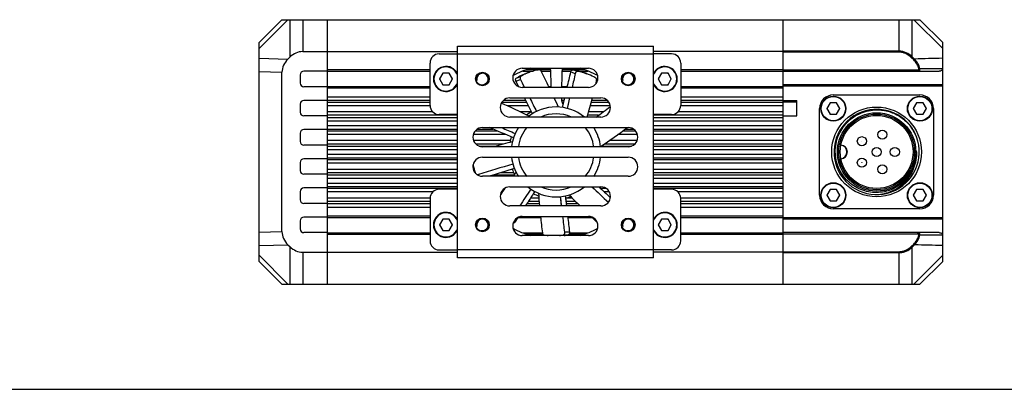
# Model space of a CAD drawing. Header units: millimetres. Extents: x -44 to 512, y 103 to 386.
# Tile 2 of 5: x 100 to 244, y 103 to 157. Entities that reach past the tile are written whole.
import ezdxf

# ---------------------------------------------------------------- set-up
doc = ezdxf.new("R2010")
doc.units = ezdxf.units.MM
doc.header["$LTSCALE"] = 32.67
doc.layers.get('0').update_dxf_attribs({"linetype": 'CONTINUOUS'})
doc.layers.add('00_COMPONENTS', color=7, linetype='CONTINUOUS')
doc.layers.add('DRW0001FORMAT', color=7, linetype='CONTINUOUS')

msp = doc.modelspace()

# ---------------------------------------------------------------- linework, layer by layer
at = {"color": 7}
msp.add_line((-43.7107, 103.1982), (512.3029, 103.1982), dxfattribs=at)
at = {"layer": '00_COMPONENTS', "color": 7}
for p, q in [((135.3771, 153.9021), (138.7105, 157.2354)), ((138.7105, 157.2354), (232.0438, 157.2354)), ((145.3771, 147.4668), (145.3771, 157.2354)), ((212.0438, 118.5687), (212.0438, 157.2354)), ((235.3771, 153.9021), (232.0438, 157.2354)), ((135.3771, 121.9021), (135.3771, 153.9021)), ((164.3771, 122.4354), (164.3771, 153.3687)), ((164.3771, 153.3687), (193.0438, 153.3687)), ((193.0438, 122.4354), (193.0438, 153.3687)), ((235.3771, 121.9021), (235.3771, 153.9021)), ((139.8573, 151.7393), (139.5938, 151.483)), ((141.7458, 152.5687), (164.3771, 152.5687)), ((161.7105, 152.2354), (164.3771, 152.2354)), ((212.0438, 152.5687), (193.0438, 152.5687)), ((195.7105, 152.2354), (193.0438, 152.2354)), ((160.3771, 144.7021), (160.3771, 150.9021)), ((173.8771, 150.1354), (183.5438, 150.1354)), ((175.0219, 150.119), (175.0169, 150.1354)), ((182.3993, 150.1189), (182.4043, 150.1354)), ((197.0438, 150.9021), (197.0438, 144.7021)), ((138.7105, 126.2519), (138.7105, 149.5522)), ((141.3771, 149.1687), (141.3771, 147.9687)), ((145.3771, 149.7021), (141.9105, 149.7021)), ((145.3771, 149.7354), (160.3771, 149.7354)), ((162.2294, 149.4021), (161.7482, 148.5687)), ((161.7482, 148.5687), (162.2294, 147.7354)), ((163.1916, 149.4021), (162.2294, 149.4021)), ((163.6727, 148.5687), (163.1916, 149.4021)), ((163.1916, 147.7354), (163.6727, 148.5687)), ((173.5932, 148.5046), (174.1857, 147.3354)), ((173.9364, 149.7354), (175.4811, 149.7354)), ((174.2618, 149.3224), (174.9146, 149.56)), ((176.632, 149.7354), (178.055, 149.7354)), ((179.6779, 149.7354), (181.0221, 149.7354)), ((182.1572, 149.7354), (183.4845, 149.7354)), ((182.6666, 149.5755), (183.3193, 149.3379)), ((194.2294, 149.4021), (193.7482, 148.5687)), ((193.7482, 148.5687), (194.2294, 147.7354)), ((195.1916, 149.4021), (194.2294, 149.4021)), ((195.6727, 148.5687), (195.1916, 149.4021)), ((195.1916, 147.7354), (195.6727, 148.5687)), ((197.0438, 149.7354), (212.0438, 149.7354)), ((212.0438, 149.7021), (234.869, 149.7021)), ((145.3771, 147.4354), (141.9105, 147.4354)), ((145.3771, 147.4687), (160.3771, 147.4687)), ((145.3771, 118.5687), (145.3771, 147.4354)), ((162.2294, 147.7354), (163.1916, 147.7354)), ((173.3624, 147.4347), (172.9405, 148.2667)), ((173.2095, 147.7363), (172.9405, 148.2667)), ((173.2836, 147.4687), (173.3451, 147.4687)), ((183.5438, 147.3354), (173.8771, 147.3354)), ((177.7598, 147.4687), (178.0895, 147.4687)), ((179.6253, 147.4687), (180.4744, 147.4687)), ((194.2294, 147.7354), (195.1916, 147.7354)), ((197.0438, 147.4687), (212.0438, 147.4687)), ((235.3771, 147.7021), (212.0438, 147.7021)), ((235.3771, 147.5021), (212.0438, 147.5021)), ((172.0438, 145.8021), (185.3771, 145.8021)), ((179.7522, 144.4044), (180.0826, 145.8021)), ((180.7913, 145.8021), (180.4293, 144.2703)), ((219.3771, 146.2354), (232.0438, 146.2354)), ((141.3771, 144.9021), (141.3771, 143.7021)), ((145.3771, 145.4354), (141.9105, 145.4354)), ((212.0438, 145.4354), (214.0438, 145.4354)), ((212.0438, 145.2354), (214.0438, 145.2354)), ((214.0438, 143.1687), (214.0438, 145.4354)), ((217.3771, 131.5687), (217.3771, 144.2354)), ((218.8932, 145.0687), (218.4121, 144.2354)), ((218.4121, 144.2354), (218.8932, 143.4021)), ((219.8555, 145.0687), (218.8932, 145.0687)), ((220.3366, 144.2354), (219.8555, 145.0687)), ((219.8555, 143.4021), (220.3366, 144.2354)), ((231.5599, 145.0687), (231.0788, 144.2354)), ((231.0788, 144.2354), (231.5599, 143.4021)), ((232.5221, 145.0687), (231.5599, 145.0687)), ((233.0033, 144.2354), (232.5221, 145.0687)), ((232.5221, 143.4021), (233.0033, 144.2354)), ((234.0438, 144.2354), (234.0438, 131.5687)), ((145.3771, 143.1687), (141.9105, 143.1687)), ((164.3771, 143.3687), (161.7105, 143.3687)), ((185.3771, 143.0021), (172.0438, 143.0021)), ((195.7105, 143.3687), (193.0438, 143.3687)), ((212.0438, 143.1687), (214.0438, 143.1687)), ((218.8932, 143.4021), (219.8555, 143.4021)), ((231.5599, 143.4021), (232.5221, 143.4021)), ((168.0438, 141.4687), (189.3771, 141.4687)), ((141.3771, 140.6354), (141.3771, 139.4354)), ((145.3771, 141.1687), (141.9105, 141.1687)), ((145.3771, 138.9021), (141.9105, 138.9021)), ((189.3771, 138.6687), (168.0438, 138.6687)), ((145.3771, 136.9021), (141.9105, 136.9021)), ((168.0438, 137.1354), (189.3771, 137.1354)), ((141.3771, 136.3687), (141.3771, 135.1687)), ((166.7759, 135.4051), (166.6703, 136.004)), ((145.3771, 134.6354), (141.9105, 134.6354)), ((189.3771, 134.3354), (168.0438, 134.3354)), ((145.3771, 132.6354), (141.9105, 132.6354)), ((172.0438, 132.8021), (185.3771, 132.8021)), ((141.3771, 132.1021), (141.3771, 130.9021)), ((160.3771, 131.1021), (160.3771, 124.9021)), ((164.3771, 132.4354), (161.7105, 132.4354)), ((179.63, 130.0021), (179.4698, 131.3667)), ((180.1519, 131.4721), (180.3246, 130.0021)), ((195.7105, 132.4354), (193.0438, 132.4354)), ((197.0438, 124.9021), (197.0438, 131.1021)), ((218.8932, 132.4021), (218.4121, 131.5687)), ((218.4121, 131.5687), (218.8932, 130.7354)), ((219.8555, 132.4021), (218.8932, 132.4021)), ((220.3366, 131.5687), (219.8555, 132.4021)), ((219.8555, 130.7354), (220.3366, 131.5687)), ((231.5599, 132.4021), (231.0788, 131.5687)), ((231.0788, 131.5687), (231.5599, 130.7354)), ((232.5221, 132.4021), (231.5599, 132.4021)), ((233.0033, 131.5687), (232.5221, 132.4021)), ((232.5221, 130.7354), (233.0033, 131.5687)), ((145.3771, 130.3687), (141.9105, 130.3687)), ((185.3771, 130.0021), (172.0438, 130.0021)), ((218.8932, 130.7354), (219.8555, 130.7354)), ((231.5599, 130.7354), (232.5221, 130.7354)), ((145.3771, 128.3687), (141.9105, 128.3687)), ((145.3771, 128.3354), (160.3771, 128.3354)), ((173.2009, 128.2936), (172.7724, 127.6365)), ((173.2836, 128.3354), (176.5516, 128.3354)), ((173.8771, 128.4687), (183.5438, 128.4687)), ((180.5225, 128.3354), (184.0492, 128.3354)), ((197.0438, 128.3354), (212.0438, 128.3354)), ((212.0438, 128.3021), (235.3771, 128.3021)), ((232.0438, 129.5687), (219.3771, 129.5687)), ((141.3771, 127.8354), (141.3771, 126.6354)), ((162.2294, 128.0687), (161.7482, 127.2354)), ((161.7482, 127.2354), (162.2294, 126.4021)), ((163.1916, 128.0687), (162.2294, 128.0687)), ((163.6727, 127.2354), (163.1916, 128.0687)), ((163.1916, 126.4021), (163.6727, 127.2354)), ((194.2294, 128.0687), (193.7482, 127.2354)), ((193.7482, 127.2354), (194.2294, 126.4021)), ((195.1916, 128.0687), (194.2294, 128.0687)), ((195.6727, 127.2354), (195.1916, 128.0687)), ((195.1916, 126.4021), (195.6727, 127.2354)), ((212.0438, 128.1021), (235.3771, 128.1021)), ((145.3771, 126.1021), (141.9105, 126.1021)), ((145.3771, 126.0687), (160.3771, 126.0687)), ((162.2294, 126.4021), (163.1916, 126.4021)), ((183.5438, 125.6687), (173.8771, 125.6687)), ((173.9364, 126.0687), (176.8096, 126.0687)), ((175.0167, 125.6687), (175.0216, 125.6852)), ((180.7864, 126.0687), (183.4845, 126.0687)), ((182.3991, 125.6851), (182.4041, 125.6687)), ((194.2294, 126.4021), (195.1916, 126.4021)), ((197.0438, 126.0687), (212.0438, 126.0687)), ((234.869, 126.1021), (212.0438, 126.1021)), ((139.5938, 124.3211), (139.8573, 124.0649)), ((141.7458, 123.2354), (164.3771, 123.2354)), ((161.7105, 123.5687), (164.3771, 123.5687)), ((195.7105, 123.5687), (193.0438, 123.5687)), ((212.0438, 123.2354), (193.0438, 123.2354)), ((135.3771, 121.9021), (138.7105, 118.5687)), ((193.0438, 122.4354), (164.3771, 122.4354)), ((235.3771, 121.9021), (232.0438, 118.5687)), ((138.7105, 118.5687), (232.0438, 118.5687))]:
    msp.add_line(p, q, dxfattribs=at)
at = {"layer": '00_COMPONENTS', "color": 4}
for p, q in [((135.3771, 153.0187), (139.5938, 157.2354)), ((139.8573, 157.2354), (139.8573, 151.7393)), ((141.7458, 157.2354), (141.7458, 152.5687)), ((229.0085, 152.4859), (229.0085, 157.2354)), ((230.8969, 151.8227), (230.8969, 157.2354)), ((235.3771, 153.0187), (231.1605, 157.2354)), ((135.3771, 151.5999), (139.5938, 151.483)), ((164.3771, 152.2354), (193.0438, 152.2354)), ((229.0085, 152.6273), (212.0438, 152.6273)), ((229.0085, 152.4859), (212.0438, 152.4859)), ((230.7836, 151.7062), (230.8969, 151.8227)), ((231.1364, 151.3632), (230.7836, 151.7062)), ((231.2497, 151.4797), (230.8969, 151.8227)), ((231.1364, 151.3632), (231.2497, 151.4797)), ((145.3771, 149.9354), (160.3771, 149.9354)), ((174.4641, 149.9354), (177.9894, 149.9354)), ((179.6851, 149.9354), (182.9569, 149.9354)), ((181.9465, 149.6719), (181.2938, 149.9095)), ((197.0438, 149.9354), (212.0438, 149.9354)), ((212.0438, 149.9021), (231.7207, 149.9021)), ((231.7207, 149.9021), (231.7207, 149.7021)), ((231.9072, 150.057), (232.0464, 150.0895)), ((232.0464, 150.0895), (235.3375, 150.0789)), ((135.3771, 149.6447), (138.7105, 149.5522)), ((172.9405, 148.2667), (173.5932, 148.5046)), ((172.9955, 148.6959), (173.6483, 148.9335)), ((180.9758, 149.6161), (181.6285, 149.3785)), ((145.3771, 147.2687), (160.3771, 147.2687)), ((197.0438, 147.2687), (212.0438, 147.2687)), ((145.3771, 145.9544), (160.3771, 145.9544)), ((197.0438, 145.9544), (212.0438, 145.9544)), ((145.3771, 145.4546), (160.3771, 145.4546)), ((160.3771, 145.1427), (145.3771, 145.1427)), ((160.3771, 144.643), (145.3771, 144.643)), ((174.5206, 145.1427), (170.8571, 145.1427)), ((171.1211, 145.4546), (174.3633, 145.4546)), ((174.7724, 144.643), (171.6593, 144.643)), ((179.6268, 145.4546), (180.0006, 145.4546)), ((179.9269, 145.1427), (179.6845, 145.1427)), ((186.7552, 144.643), (183.8272, 144.643)), ((186.5638, 145.1427), (183.9585, 145.1427)), ((184.0389, 145.4546), (186.2999, 145.4546)), ((197.0438, 145.4546), (212.0438, 145.4546)), ((212.0438, 145.1427), (197.0438, 145.1427)), ((212.0438, 144.643), (197.0438, 144.643)), ((212.0438, 145.4021), (214.0438, 145.4021)), ((160.772, 143.7553), (145.3771, 143.7553)), ((164.3771, 143.2555), (145.3771, 143.2555)), ((145.3771, 142.9493), (164.3771, 142.9493)), ((175.1522, 143.7553), (173.5969, 143.7553)), ((185.0211, 143.2555), (183.4502, 143.2555)), ((185.6902, 143.7553), (183.5879, 143.7553)), ((212.0438, 143.2555), (193.0438, 143.2555)), ((193.0438, 142.9493), (212.0438, 142.9493)), ((212.0438, 143.7553), (196.649, 143.7553)), ((145.3771, 142.4495), (164.3771, 142.4495)), ((145.3771, 141.7546), (164.3771, 141.7546)), ((145.3771, 141.2548), (164.3771, 141.2548)), ((167.3006, 141.2548), (169.5556, 141.2548)), ((188.9477, 141.2548), (190.1204, 141.2548)), ((193.0438, 142.4495), (212.0438, 142.4495)), ((193.0438, 141.7546), (212.0438, 141.7546)), ((193.0438, 141.2548), (212.0438, 141.2548)), ((164.3771, 140.9486), (145.3771, 140.9486)), ((164.3771, 140.4488), (145.3771, 140.4488)), ((171.4334, 140.4488), (166.6969, 140.4488)), ((170.27, 140.9486), (166.9553, 140.9486)), ((190.7241, 140.4488), (187.8387, 140.4488)), ((190.4657, 140.9486), (188.53, 140.9486)), ((212.0438, 140.9486), (193.0438, 140.9486)), ((212.0438, 140.4488), (193.0438, 140.4488)), ((164.3771, 139.5553), (145.3771, 139.5553)), ((164.3771, 139.0555), (145.3771, 139.0555)), ((145.3771, 138.7493), (164.3771, 138.7493)), ((172.1102, 139.5553), (166.742, 139.5553)), ((171.1356, 139.0555), (167.0794, 139.0555)), ((167.5783, 138.7493), (170.0017, 138.7493)), ((185.5607, 138.7493), (189.8427, 138.7493)), ((190.3416, 139.0555), (185.8549, 139.0555)), ((190.6789, 139.5553), (186.5763, 139.5553)), ((212.0438, 139.5553), (193.0438, 139.5553)), ((212.0438, 139.0555), (193.0438, 139.0555)), ((193.0438, 138.7493), (212.0438, 138.7493)), ((145.3771, 138.2495), (164.3771, 138.2495)), ((145.3771, 137.5546), (164.3771, 137.5546)), ((145.3771, 137.0548), (164.3771, 137.0548)), ((193.0438, 138.2495), (212.0438, 138.2495)), ((193.0438, 137.5546), (212.0438, 137.5546)), ((193.0438, 137.0548), (212.0438, 137.0548)), ((164.3771, 136.7486), (145.3771, 136.7486)), ((164.3771, 136.2488), (145.3771, 136.2488)), ((212.0438, 136.7486), (193.0438, 136.7486)), ((212.0438, 136.2488), (193.0438, 136.2488)), ((164.3771, 135.3553), (145.3771, 135.3553)), ((164.3771, 134.8555), (145.3771, 134.8555)), ((145.3771, 134.5493), (164.3771, 134.5493)), ((145.3771, 134.0495), (164.3771, 134.0495)), ((166.776, 135.3553), (166.6969, 135.3553)), ((167.4931, 134.4484), (167.4655, 134.6047)), ((169.6609, 134.5493), (172.6869, 134.5493)), ((172.6187, 134.8555), (170.676, 134.8555)), ((172.3971, 135.3553), (172.3394, 135.3553)), ((212.0438, 135.3553), (193.0438, 135.3553)), ((212.0438, 134.8555), (193.0438, 134.8555)), ((193.0438, 134.5493), (212.0438, 134.5493)), ((193.0438, 134.0495), (212.0438, 134.0495)), ((145.3771, 133.3546), (164.3771, 133.3546)), ((145.3771, 132.8548), (164.3771, 132.8548)), ((164.3771, 132.5486), (145.3771, 132.5486)), ((186.1784, 132.5486), (185.3409, 132.5486)), ((193.0438, 133.3546), (212.0438, 133.3546)), ((193.0438, 132.8548), (212.0438, 132.8548)), ((212.0438, 132.5486), (193.0438, 132.5486)), ((160.772, 132.0488), (145.3771, 132.0488)), ((160.3771, 131.1612), (145.3771, 131.1612)), ((170.9454, 132.0488), (170.8035, 132.0488)), ((176.2937, 131.1612), (175.0777, 131.1612)), ((181.1757, 131.1612), (180.1943, 131.1612)), ((186.6174, 132.0488), (185.8725, 132.0488)), ((212.0438, 132.0488), (196.649, 132.0488)), ((212.0438, 131.1612), (197.0438, 131.1612)), ((160.3771, 130.6614), (145.3771, 130.6614)), ((145.3771, 130.3495), (160.3771, 130.3495)), ((145.3771, 129.8498), (160.3771, 129.8498)), ((174.5454, 130.3495), (176.3609, 130.3495)), ((176.3343, 130.6614), (174.7498, 130.6614)), ((181.6696, 130.6614), (180.2469, 130.6614)), ((180.2836, 130.3495), (181.9811, 130.3495)), ((212.0438, 130.6614), (197.0438, 130.6614)), ((197.0438, 130.3495), (212.0438, 130.3495)), ((197.0438, 129.8498), (212.0438, 129.8498)), ((145.3771, 128.5354), (160.3771, 128.5354)), ((197.0438, 128.5354), (212.0438, 128.5354)), ((172.7724, 127.6365), (172.6495, 127.7396)), ((135.3771, 126.1595), (138.7105, 126.2519)), ((145.3771, 125.8687), (160.3771, 125.8687)), ((174.4641, 125.8687), (176.8873, 125.8687)), ((179.8915, 125.7719), (180.5861, 125.7719)), ((180.7846, 126.1564), (180.0899, 126.1564)), ((180.72, 125.8687), (182.9568, 125.8687)), ((197.0438, 125.8687), (212.0438, 125.8687)), ((231.7207, 125.9021), (212.0438, 125.9021)), ((231.7207, 125.9021), (231.7207, 126.1021)), ((231.9072, 125.7471), (232.0464, 125.7146)), ((235.3375, 125.7252), (232.0464, 125.7146)), ((135.3771, 124.2042), (139.5938, 124.3211)), ((139.8573, 124.0649), (139.8573, 118.5687)), ((230.7836, 124.0979), (231.1364, 124.4409)), ((230.7836, 124.0979), (230.8969, 123.9814)), ((230.8969, 123.9814), (231.2497, 124.3244)), ((230.8969, 118.5687), (230.8969, 123.9814)), ((231.1364, 124.4409), (231.2497, 124.3244)), ((135.3771, 122.7854), (139.5938, 118.5687)), ((141.7458, 123.2354), (141.7458, 118.5687)), ((193.0438, 123.5687), (164.3771, 123.5687)), ((212.0438, 123.3182), (229.0085, 123.3182)), ((212.0438, 123.1768), (229.0085, 123.1768)), ((229.0085, 118.5687), (229.0085, 123.3182)), ((235.3771, 122.7854), (231.1605, 118.5687))]:
    msp.add_line(p, q, dxfattribs=at)
at = {"layer": '00_COMPONENTS', "color": 7}
for points in [[(173.5932, 148.5046), (173.8569, 147.9847), (174.1203, 147.4647)], [(179.7522, 144.4044), (179.8893, 144.9834), (180.0261, 145.5624)], [(180.7912, 145.8021), (180.6977, 145.4052), (180.5636, 144.8377), (180.4293, 144.2703)], [(179.6301, 130.0021), (179.5376, 130.7875), (179.4698, 131.3667)], [(180.1519, 131.4721), (180.2211, 130.8812), (180.2905, 130.2904), (180.3246, 130.0021)]]:
    msp.add_lwpolyline(points, dxfattribs=at)
for centre, radius in [((168.0438, 148.5687), 1), ((168.0438, 148.5687), 0.9333), ((189.3771, 148.5687), 1), ((189.3771, 148.5687), 0.9333), ((219.3771, 144.2354), 1.8333), ((232.0438, 144.2354), 1.8333), ((225.7105, 137.9021), 5.7333), ((225.7105, 137.9021), 5.5333), ((225.7105, 137.9021), 5.3333), ((223.5531, 139.4695), 0.6667), ((226.5345, 140.4382), 0.6667), ((225.7105, 137.9021), 0.6667), ((228.3771, 137.9021), 0.6667), ((223.5531, 136.3346), 0.6667), ((226.5345, 135.3659), 0.6667), ((219.3771, 131.5687), 1.8333), ((232.0438, 131.5687), 1.8333), ((168.0438, 127.2354), 1), ((189.3771, 127.2354), 1), ((168.0438, 127.2354), 0.9333), ((189.3771, 127.2354), 0.9333)]:
    msp.add_circle(centre, radius, dxfattribs=at)
at = {"layer": '00_COMPONENTS', "color": 4}
for centre, radius in [((219.3771, 144.2354), 1.7667), ((232.0438, 144.2354), 1.7667), ((225.7105, 137.9021), 6.5667), ((226.5345, 140.4382), 0.00667), ((223.5531, 139.4695), 0.00667), ((225.7105, 137.9021), 0.00667), ((228.3771, 137.9021), 0.00667), ((223.5531, 136.3346), 0.00667), ((226.5345, 135.3659), 0.00667), ((219.3771, 131.5687), 1.7667), ((232.0438, 131.5687), 1.7667)]:
    msp.add_circle(centre, radius, dxfattribs=at)
at = {"layer": '00_COMPONENTS', "color": 7}
for centre, radius, start, end in [((161.7105, 150.9021), 1.3333, 90, 180), ((195.7105, 150.9021), 1.3333, 0, 90), ((162.7105, 148.5687), 1.8333, 24.417144, 335.582856), ((173.8771, 148.7354), 1.4, 90, 270), ((178.7105, 137.9021), 12.7616, 106.53122, 119.042547), ((176.3873, 148.8221), 1.9513, 31.38553, 42.310968), ((-311.3443, 141.1486), 489.4747, 0.724219, 1.017241), ((270.1716, 146.5129), 90.5514, 177.831034, 179.47957), ((181.3072, 148.6529), 2.0707, 134.259332, 141.56885), ((178.7105, 137.9021), 12.7616, 60.956889, 73.468783), ((183.5438, 148.7354), 1.4, 270, 90), ((194.7105, 148.5687), 1.8333, 204.417144, 155.582856), ((233.0026, 149.6426), 2.3753, 1.433646, 10.584491), ((141.9105, 149.1687), 0.5333, 90, 180), ((162.7105, 148.5687), 0.9333, 177.30059, 183.234499), ((162.7105, 148.5687), 0.9333, 117.851978, 123.234499), ((162.7105, 148.5687), 0.9333, 57.836628, 63.234499), ((162.7105, 148.5687), 0.9333, 357.30059, 3.234499), ((177.1506, 143.4553), 6.502, 116.870039, 122.591973), ((177.1225, 143.5097), 6.4408, 116.207272, 116.865296), ((177.1029, 143.5501), 6.3959, 110.006906, 116.209483), ((74.0344, 97.3208), 115.2121, 25.72865, 27.049778), ((181.1082, 143.2242), 6.502, 76.870039, 82.591973), ((181.1216, 143.2839), 6.4408, 76.207272, 76.865296), ((181.1325, 143.3274), 6.3959, 70.006906, 76.209483), ((194.7105, 148.5687), 0.9333, 177.30059, 183.234499), ((194.7105, 148.5687), 0.9333, 117.851978, 123.234499), ((194.7105, 148.5687), 0.9333, 57.836628, 63.234499), ((194.7105, 148.5687), 0.9333, 357.30059, 3.234499), ((141.9105, 147.9687), 0.5333, 180, 270), ((162.7105, 148.5687), 0.9333, 237.836628, 243.234499), ((162.7105, 148.5687), 0.9333, 297.851978, 303.234499), ((72.8892, 174.0644), 114.7731, 346.796974, 347.051287), ((194.7105, 148.5687), 0.9333, 237.836628, 243.234499), ((194.7105, 148.5687), 0.9333, 297.851978, 303.234499), ((172.0438, 144.4021), 1.4, 90, 270), ((-958.3632, -425.8995), 1268.6666, 26.6672169, 26.7842326), ((73.2745, 96.9586), 116.0539, 24.163013, 24.889529), ((270.1716, 146.5129), 90.5514, 180.449786, 180.692075), ((71.7581, 174.3463), 115.9388, 344.314752, 345.747167), ((185.3771, 144.4021), 1.4, 270, 90), ((219.3771, 144.2354), 2, 90, 180), ((232.0438, 144.2354), 2, 0, 90), ((141.9105, 144.9021), 0.5333, 90, 180), ((161.7105, 144.7021), 1.3333, 180, 270), ((124.3739, 38.8896), 115.8438, 64.162073, 66.378288), ((178.8119, 137.9031), 6.5695, 50.926307, 129.089863), ((180.5303, 145.4608), 0.9044, 182.637187, 222.060061), ((-573.8798, 1159.8811), 1268.6443, 306.7218343, 306.8394692), ((195.7105, 144.7021), 1.3333, 270, 360), ((219.3771, 144.2354), 0.9333, 177.023471, 183.565993), ((219.3771, 144.2354), 0.9333, 117.908454, 123.565993), ((225.7105, 137.9021), 6.2333, 20.894128, 20.584684), ((219.3771, 144.2354), 0.9333, 58.11066, 63.234499), ((219.3771, 144.2354), 0.9333, 357.574486, 2.906766), ((232.0438, 144.2354), 0.9333, 177.023471, 183.565993), ((232.0438, 144.2354), 0.9333, 117.908454, 123.565993), ((232.0438, 144.2354), 0.9333, 58.11066, 63.234499), ((232.0438, 144.2354), 0.9333, 357.574486, 2.906766), ((141.9105, 143.7021), 0.5333, 180, 270), ((178.8119, 137.9031), 6.9029, 121.522041, 128.384123), ((219.3771, 144.2354), 0.9333, 237.559362, 243.234499), ((219.3771, 144.2354), 0.9333, 297.796251, 302.906766), ((232.0438, 144.2354), 0.9333, 237.559362, 243.234499), ((232.0438, 144.2354), 0.9333, 297.796251, 302.906766), ((168.0438, 140.0687), 1.4, 90, 270), ((-329.7224, -1024.5293), 1268.1999, 66.6673255, 66.8402469), ((178.8119, 137.9031), 6.5695, 147.121404, 173.305511), ((178.8119, 137.9031), 6.5695, 6.692886, 32.8721), ((120.3004, 234.5282), 115.8121, 304.162122, 306.530359), ((189.3771, 140.0687), 1.4, 270, 90), ((141.9105, 140.6354), 0.5333, 90, 180), ((178.8119, 137.9031), 6.9029, 161.523277, 168.381655), ((141.9105, 139.4354), 0.5333, 180, 270), ((200.7987, 26.8938), 116.018, 104.162844, 105.542689), ((178.7105, 137.9021), 6.9029, 6.377146, 7.861893), ((220.3771, 137.9021), 1, 275.379379, 84.620621), ((220.4438, 137.9021), 1, 271.601628, 88.398607), ((141.9105, 136.3687), 0.5333, 90, 180), ((168.0438, 135.7354), 1.4, 90, 270), ((178.8119, 137.9031), 6.5695, 186.711108, 212.902484), ((178.8119, 137.9031), 6.5695, 327.099795, 353.28883), ((189.3771, 135.7354), 1.4, 270, 90), ((218.985, 137.6938), 12.5618, 0.94986, 1.562327), ((225.7505, 137.6508), 5.8044, 2.625772, 3.808503), ((227.032, 137.7111), 4.5215, 2.42094, 2.606477), ((172.9552, 137.201), 6.3972, 190.761543, 196.20972), ((172.9971, 137.2129), 6.4408, 196.207272, 196.865296), ((536.325, -1079.045), 1268.4647, 106.6683679, 106.9053788), ((536.5598, -1079.8294), 1268.5939, 106.6672128, 106.8444527), ((141.9105, 135.1687), 0.5333, 180, 270), ((173.0603, 136.5134), 6.3813, 190.001398, 193.897772), ((173.0534, 137.2305), 6.4998, 196.869659, 202.371008), ((178.8119, 137.9031), 6.9029, 201.520346, 208.383661), ((267.2293, 66.8402), 116.2879, 144.163087, 144.520249), ((141.9105, 132.1021), 0.5333, 90, 180), ((172.0438, 131.4021), 1.4, 90, 270), ((266.5248, 67.3325), 115.4284, 145.567315, 146.148233), ((178.8119, 137.9031), 6.5695, 230.950599, 309.042737), ((1028.4379, 1028.8212), 1231.1844, 226.6997723, 226.8537364), ((185.3771, 131.4021), 1.4, 270, 90), ((161.7105, 131.1021), 1.3333, 90, 180), ((314.6622, 214.5345), 165.8453, 209.832761, 209.877115), ((235.373, 17.5662), 131.5334, 119.224008, 119.347349), ((1253.1806, -576.5364), 1290.3182, 146.6683681, 146.7995935), ((1235.6341, -564.9965), 1268.6274, 146.6672198, 146.7813846), ((178.7105, 137.9021), 6.9029, 242.222624, 249.313203), ((292.0581, 140.2868), 116.1236, 184.162751, 185.081196), ((178.7105, 137.9021), 6.9029, 282.363805, 289.057664), ((263.9411, 212.4329), 115.9966, 224.162071, 225.286556), ((195.7105, 131.1021), 1.3333, 0, 90), ((219.3771, 131.5687), 2, 180, 270), ((219.3771, 131.5687), 0.9333, 177.023471, 183.565993), ((219.3771, 131.5687), 0.9333, 117.908454, 123.565993), ((219.3771, 131.5687), 0.9333, 58.11066, 63.234499), ((219.3771, 131.5687), 0.9333, 357.574486, 2.906766), ((232.0438, 131.5687), 0.9333, 177.023471, 183.565993), ((232.0438, 131.5687), 0.9333, 117.908454, 123.565993), ((232.0438, 131.5687), 2, 270, 360), ((232.0438, 131.5687), 0.9333, 58.11066, 63.234499), ((232.0438, 131.5687), 0.9333, 357.574486, 2.906766), ((141.9105, 130.9021), 0.5333, 180, 270), ((219.3771, 131.5687), 0.9333, 237.559362, 243.234499), ((219.3771, 131.5687), 0.9333, 297.796251, 302.906766), ((232.0438, 131.5687), 0.9333, 237.559362, 243.234499), ((232.0438, 131.5687), 0.9333, 297.796251, 302.906766), ((141.9105, 127.8354), 0.5333, 90, 180), ((162.7105, 127.2354), 1.8333, 24.417144, 335.582856), ((173.8771, 127.0687), 1.4, 90, 270), ((291.0858, 140.1942), 115.1469, 185.844637, 187.050305), ((183.5438, 127.0687), 1.4, 270, 90), ((263.1754, 211.6455), 114.8982, 226.430291, 227.018926), ((194.7105, 127.2354), 1.8333, 204.417144, 155.582856), ((162.7105, 127.2354), 0.9333, 177.30059, 183.234499), ((162.7105, 127.2354), 0.9333, 117.851978, 123.234499), ((162.7105, 127.2354), 0.9333, 57.836628, 63.234499), ((162.7105, 127.2354), 0.9333, 357.30059, 3.234499), ((194.7105, 127.2354), 0.9333, 177.30059, 183.234499), ((194.7105, 127.2354), 0.9333, 117.851978, 123.234499), ((194.7105, 127.2354), 0.9333, 57.836628, 63.234499), ((194.7105, 127.2354), 0.9333, 357.30059, 3.234499), ((141.9105, 126.6354), 0.5333, 180, 270), ((162.7105, 127.2354), 0.9333, 237.836628, 243.234499), ((162.7105, 127.2354), 0.9333, 297.851978, 303.234499), ((178.7105, 137.9021), 12.7616, 240.956889, 253.468783), ((178.5075, 132.1577), 6.5429, 256.730144, 262.693981), ((178.473, 132.1229), 6.5075, 277.272265, 282.58998), ((179.164, 132.1441), 6.529, 277.281037, 282.581208), ((178.7105, 137.9021), 12.7616, 286.53122, 299.042547), ((194.7105, 127.2354), 0.9333, 237.836628, 243.234499), ((194.7105, 127.2354), 0.9333, 297.851978, 303.234499), ((233.0026, 126.1615), 2.3753, 349.415509, 358.566353), ((161.7105, 124.9021), 1.3333, 180, 270), ((195.7105, 124.9021), 1.3333, 270, 360)]:
    msp.add_arc(centre, radius, start, end, dxfattribs=at)
at = {"layer": '00_COMPONENTS', "color": 4}
for centre, radius, start, end in [((162.7105, 148.5687), 1.7667, 19.019547, 340.980427), ((194.7105, 148.5687), 1.7667, 199.019547, 160.980427), ((168.0438, 148.5687), 0.8333, 255, 195), ((189.3771, 148.5687), 0.8333, 255, 195), ((178.8119, 137.9031), 5.5695, 66.330903, 113.668251), ((178.8119, 137.9031), 5.5695, 140.183194, 172.09793), ((178.8119, 137.9031), 5.5695, 7.901668, 39.815814), ((178.8119, 137.9031), 5.5695, 187.922927, 219.843809), ((178.8119, 137.9031), 5.5695, 320.155204, 352.076582), ((178.8119, 137.9031), 5.5695, 246.383194, 293.615777), ((162.7105, 127.2354), 1.7667, 19.019547, 340.980427), ((194.7105, 127.2354), 1.7667, 199.019547, 160.980427), ((168.0438, 127.2354), 0.8333, 255, 195), ((189.3771, 127.2354), 0.8333, 255, 195)]:
    msp.add_arc(centre, radius, start, end, dxfattribs=at)
at = {"layer": '00_COMPONENTS', "color": 7}
for centre, major_axis, ratio, start_param, end_param in [((143.4245, 149.4869), (4.7131, -0.1307), 0.70697091, 2.53902597, 3.16119316), ((141.7458, 147.8547), (0, -4.714), 0.70710678, 3.14159265, 3.74388), ((143.4245, 126.3172), (4.7131, 0.1307), 0.70697091, 3.12199215, 3.74415934), ((141.7458, 127.9494), (0, -4.714), 0.70710678, -0.60228735, 0)]:
    msp.add_ellipse(centre, major_axis=major_axis, ratio=ratio, start_param=start_param, end_param=end_param, dxfattribs=at)
at = {"layer": '00_COMPONENTS', "color": 4}
for points, knots in [([(230.8969, 151.8227), (230.6432, 152.062), (230.2018, 152.3686), (229.5347, 152.5889), (229.1835, 152.6273), (229.0085, 152.6273)], [0, 0, 0, 0, 0.49917552, 0.74957131, 1, 1, 1, 1]), ([(230.7836, 151.7062), (230.5472, 151.9361), (230.1346, 152.2329), (229.506, 152.4482), (229.1739, 152.4859), (229.0085, 152.4859)], [0, 0, 0, 0, 0.49921251, 0.74959771, 1, 1, 1, 1]), ([(231.9072, 150.057), (231.8492, 150.3056), (231.6471, 150.7855), (231.3196, 151.1851), (231.1364, 151.3632)], [0, 0, 0, 0, 0.49978379, 1, 1, 1, 1]), ([(232.0464, 150.0895), (231.9867, 150.3524), (231.7794, 150.8612), (231.4403, 151.2888), (231.2497, 151.4797)], [0, 0, 0, 0, 0.49984864, 1, 1, 1, 1]), ([(231.7207, 149.7021), (231.7664, 149.7021), (231.86, 149.722), (231.9766, 149.8085), (232.0483, 149.9393), (232.0543, 150.0408), (232.0464, 150.0895)], [0, 0, 0, 0, 0.24014427, 0.48605235, 0.74046184, 1, 1, 1, 1]), ([(231.7207, 149.9021), (231.7437, 149.9021), (231.7899, 149.9079), (231.8539, 149.9356), (231.9047, 149.9855), (231.9123, 150.035), (231.9072, 150.057)], [0, 0, 0, 0, 0.25162956, 0.50285705, 0.75267738, 1, 1, 1, 1]), ([(231.1364, 124.4409), (231.3196, 124.619), (231.6472, 125.0186), (231.8492, 125.4985), (231.9072, 125.7471)], [0, 0, 0, 0, 0.50030946, 1, 1, 1, 1]), ([(231.2497, 124.3244), (231.4403, 124.5154), (231.7794, 124.9429), (231.9867, 125.4517), (232.0464, 125.7146)], [0, 0, 0, 0, 0.50023878, 1, 1, 1, 1]), ([(232.0464, 125.7146), (232.0543, 125.7634), (232.0483, 125.8648), (231.9766, 125.9956), (231.86, 126.0821), (231.7664, 126.1021), (231.7207, 126.1021)], [0, 0, 0, 0, 0.25947521, 0.51390808, 0.75982277, 1, 1, 1, 1]), ([(231.9072, 125.7471), (231.9123, 125.7691), (231.9047, 125.8186), (231.8539, 125.8685), (231.7899, 125.8962), (231.7437, 125.9021), (231.7207, 125.9021)], [0, 0, 0, 0, 0.24732263, 0.49718946, 0.74838979, 1, 1, 1, 1]), ([(229.0085, 123.3182), (229.1739, 123.3182), (229.5061, 123.356), (230.1346, 123.5713), (230.5472, 123.8681), (230.7836, 124.0979)], [0, 0, 0, 0, 0.25043186, 0.50088625, 1, 1, 1, 1]), ([(229.0085, 123.1768), (229.1835, 123.1768), (229.5348, 123.2153), (230.2019, 123.4356), (230.6432, 123.7421), (230.8969, 123.9814)], [0, 0, 0, 0, 0.25045679, 0.50091923, 1, 1, 1, 1])]:
    msp.add_open_spline(points, degree=3, knots=knots, dxfattribs=at)
for points in [[(235.3771, 151.5995), (234.0013, 151.5606), (232.6255, 151.5208), (231.2497, 151.4797)], [(235.3771, 124.2046), (234.0013, 124.2435), (232.6255, 124.2834), (231.2497, 124.3244)]]:
    msp.add_open_spline(points, degree=3, dxfattribs=at)
at = {"layer": '00_COMPONENTS', "color": 7}
for points, knots in [([(176.3661, 149.9038), (176.2417, 149.8891), (175.7491, 149.8167), (175.2647, 149.6874), (174.9146, 149.56)], [0, 0, 0, 0, 0.25157123, 1, 1, 1, 1]), ([(176.6436, 149.7152), (176.6285, 149.7448), (176.5925, 149.7989), (176.524, 149.8626), (176.4468, 149.9011), (176.3916, 149.9068), (176.3661, 149.9038)], [0, 0, 0, 0, 0.28118419, 0.54421545, 0.78298894, 1, 1, 1, 1]), ([(180.9758, 149.6161), (180.9856, 149.6585), (181.0169, 149.7393), (181.0926, 149.8382), (181.1878, 149.9025), (181.261, 149.9138), (181.2938, 149.9095)], [0, 0, 0, 0, 0.27942868, 0.5471184, 0.78784176, 1, 1, 1, 1]), ([(181.2938, 149.9095), (181.4113, 149.8942), (181.8771, 149.8207), (182.3349, 149.6962), (182.6666, 149.5755)], [0, 0, 0, 0, 0.25140363, 1, 1, 1, 1]), ([(235.3375, 150.0789), (235.3427, 150.0511), (235.3429, 149.993), (235.3029, 149.8852), (235.1973, 149.7827), (235.0392, 149.7164), (234.9256, 149.7021), (234.869, 149.7021)], [0, 0, 0, 0, 0.12533362, 0.25070938, 0.49972268, 0.74970479, 1, 1, 1, 1]), ([(172.9405, 148.2667), (172.9208, 148.3055), (172.8929, 148.3875), (172.8873, 148.512), (172.9189, 148.6224), (172.9676, 148.6781), (172.9955, 148.6959)], [0, 0, 0, 0, 0.27942868, 0.5471184, 0.78784176, 1, 1, 1, 1]), ([(172.9955, 148.6959), (173.0954, 148.7597), (173.4995, 149.0028), (173.9302, 149.2017), (174.2618, 149.3224)], [0, 0, 0, 0, 0.25140363, 1, 1, 1, 1]), ([(173.6483, 148.9335), (173.6204, 148.9157), (173.5717, 148.86), (173.5401, 148.7497), (173.5456, 148.6253), (173.5735, 148.5434), (173.5932, 148.5046)], [0, 0, 0, 0, 0.21216618, 0.45287873, 0.72055588, 1, 1, 1, 1]), ([(181.9465, 149.672), (181.9137, 149.6762), (181.8406, 149.6649), (181.7454, 149.6007), (181.6697, 149.5017), (181.6384, 149.421), (181.6285, 149.3785)], [0, 0, 0, 0, 0.21215846, 0.45288193, 0.72057159, 1, 1, 1, 1]), ([(184.6522, 148.6683), (184.5475, 148.737), (184.1236, 148.9982), (183.6695, 149.2105), (183.3193, 149.3379)], [0, 0, 0, 0, 0.25157123, 1, 1, 1, 1]), ([(184.7437, 148.3462), (184.7511, 148.3785), (184.7586, 148.443), (184.7468, 148.5356), (184.7123, 148.6145), (184.6736, 148.6542), (184.6522, 148.6683)], [0, 0, 0, 0, 0.28129534, 0.54424077, 0.78296878, 1, 1, 1, 1]), ([(219.6642, 137.9021), (219.6597, 138.3006), (219.7305, 139.1008), (220.0693, 140.2551), (220.628, 141.3211), (221.3843, 142.2571), (222.3087, 143.0276), (223.3655, 143.6033), (224.5135, 143.9628), (225.3119, 144.0496), (225.7105, 144.0539)], [0, 0, 0, 0, 0.12500271, 0.2499944, 0.37499417, 0.49999237, 0.62499102, 0.74999277, 0.87499235, 1, 1, 1, 1]), ([(225.7105, 144.0539), (226.0228, 144.0572), (226.649, 144.0164), (227.5672, 143.8134), (228.4444, 143.4738), (229.26, 143.0055), (229.9957, 142.4195), (230.6347, 141.7293), (231.1626, 140.9511), (231.4329, 140.3848), (231.5458, 140.0936)], [0, 0, 0, 0, 0.12499932, 0.25000021, 0.37500103, 0.49999995, 0.62499734, 0.74999687, 0.87499854, 1, 1, 1, 1]), ([(225.7105, 131.9616), (225.3188, 131.9572), (224.5325, 132.0261), (223.3981, 132.3592), (222.3505, 132.9081), (221.4306, 133.6512), (220.6733, 134.5594), (220.1074, 135.5978), (219.754, 136.7259), (219.6687, 137.5104), (219.6642, 137.9021)], [0, 0, 0, 0, 0.1250019, 0.24999897, 0.37499886, 0.49999659, 0.62499605, 0.74999753, 0.87499299, 1, 1, 1, 1]), ([(231.545, 137.9021), (231.5496, 137.5173), (231.4822, 136.7448), (231.1551, 135.6304), (230.6161, 134.6012), (229.8862, 133.6974), (228.9941, 132.9534), (227.9741, 132.3973), (226.866, 132.0499), (226.0952, 131.9658), (225.7105, 131.9616)], [0, 0, 0, 0, 0.12499813, 0.24999119, 0.37499047, 0.49999023, 0.62498855, 0.74999037, 0.87499101, 1, 1, 1, 1]), ([(225.7105, 131.6687), (226.105, 131.685), (226.8931, 131.7917), (228.0211, 132.1753), (229.055, 132.7683), (229.9543, 133.5506), (230.6837, 134.4934), (231.2129, 135.5616), (231.52, 136.7132), (231.5661, 137.5077), (231.5495, 137.9021)], [0, 0, 0, 0, 0.1250194, 0.25002974, 0.37503667, 0.50003829, 0.62503691, 0.75003187, 0.87501667, 1, 1, 1, 1]), ([(167.2301, 134.5973), (167.2487, 134.5925), (167.3267, 134.5788), (167.4083, 134.5872), (167.4655, 134.6047)], [0, 0, 0, 0, 0.2427768, 1, 1, 1, 1]), ([(172.7724, 127.6365), (172.7579, 127.6143), (172.6955, 127.5345), (172.6047, 127.474), (172.532, 127.4561)], [0, 0, 0, 0, 0.26191844, 1, 1, 1, 1]), ([(176.8096, 126.061), (176.8137, 126.0281), (176.8287, 125.965), (176.8715, 125.8819), (176.9309, 125.8196), (176.9808, 125.7955), (177.0057, 125.7896)], [0, 0, 0, 0, 0.28129534, 0.54424077, 0.78296878, 1, 1, 1, 1]), ([(179.8915, 125.7719), (179.9238, 125.7791), (179.9886, 125.8147), (180.0561, 125.9076), (180.0934, 126.0265), (180.0952, 126.1131), (180.0899, 126.1564)], [0, 0, 0, 0, 0.21215846, 0.45288193, 0.72057159, 1, 1, 1, 1]), ([(180.7846, 126.1564), (180.7898, 126.1131), (180.7881, 126.0265), (180.7508, 125.9076), (180.6833, 125.8147), (180.6184, 125.7791), (180.5861, 125.7719)], [0, 0, 0, 0, 0.27942868, 0.5471184, 0.78784176, 1, 1, 1, 1]), ([(234.869, 126.1021), (234.9256, 126.1021), (235.0392, 126.0877), (235.1973, 126.0215), (235.3029, 125.9189), (235.3429, 125.8112), (235.3427, 125.753), (235.3375, 125.7252)], [0, 0, 0, 0, 0.25029646, 0.50027947, 0.74929271, 0.87466833, 1, 1, 1, 1])]:
    msp.add_open_spline(points, degree=3, knots=knots, dxfattribs=at)
for points in [[(180.4432, 147.3354), (180.6214, 148.0955), (180.7989, 148.8557), (180.9758, 149.6161)], [(181.6285, 149.3785), (181.4701, 148.6973), (181.3111, 148.0163), (181.1516, 147.3354)], [(174.9606, 145.8021), (175.2937, 145.1418), (175.6261, 144.4811), (175.9581, 143.8202)], [(170.8069, 141.4688), (171.479, 141.1803), (172.1507, 140.8911), (172.8223, 140.6015)], [(185.0715, 132.802), (185.635, 132.2717), (186.199, 131.7418), (186.7635, 131.2124)], [(180.0899, 126.1564), (179.9965, 126.9271), (179.9039, 127.6979), (179.8119, 128.4687)], [(180.5066, 128.4687), (180.5985, 127.6979), (180.6912, 126.9271), (180.7846, 126.1564)]]:
    msp.add_open_spline(points, degree=3, dxfattribs=at)
at = {"layer": 'DRW0001FORMAT', "color": 7}
msp.add_line((-43.7107, 103.1982), (512.3029, 103.1982), dxfattribs=at)

doc.saveas('drawing.dxf')
